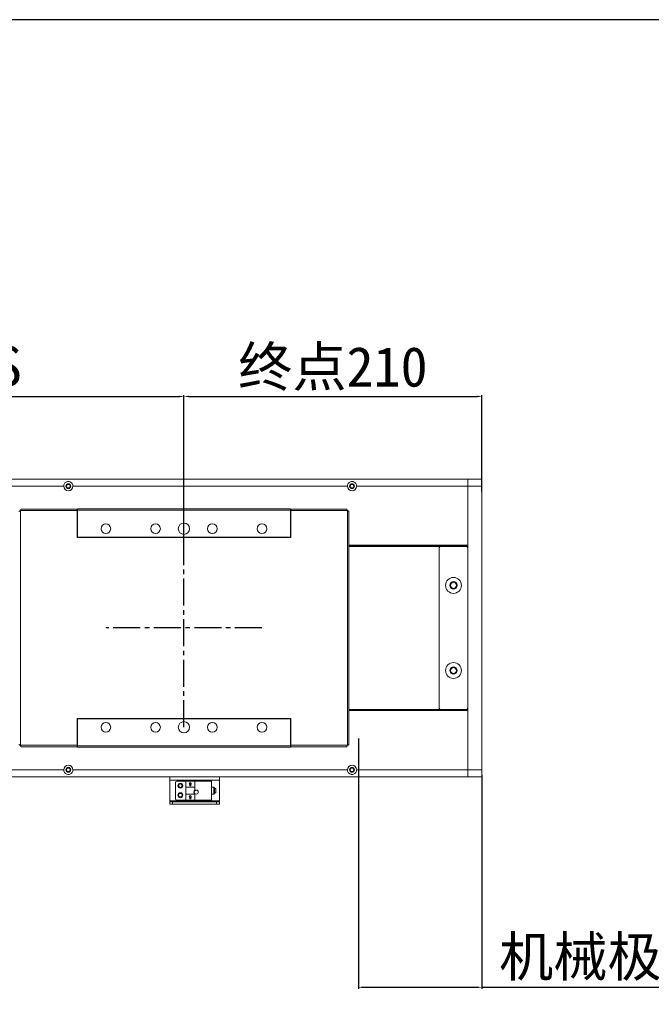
# Model space of a CAD drawing. Header units: millimetres. Extents: x -20285 to -7807, y 12313 to 17573.
# Tile 36 of 37: x -9446 to -9001, y 16879 to 17573. Entities that reach past the tile are written whole.
import ezdxf

# ---------------------------------------------------------------- set-up
doc = ezdxf.new("R2010")
doc.units = ezdxf.units.MM
doc.header["$PDSIZE"] = -1
doc.linetypes.add('CENTER2', pattern=[28.575, 19.05, -3.175, 3.175, -3.175])
doc.dimstyles.new('ISO-25', dxfattribs={"dimtxt": 2.5, "dimasz": 2.5, "dimexe": 1.25, "dimexo": 0.625, "dimtad": 1, "dimtxsty": 'Standard', "dimcen": 2.5, "dimadec": 0, "dimazin": 0, "dimtfac": 1, "dimtmove": 0, "dimatfit": 3, "dimfxl": 0, "dimarcsym": 0})

# ---------------------------------------------------------------- blocks, each defined once
blk = doc.blocks.new('*D260')
at = {"color": 0, "lineweight": -2, "transparency": 16777216}
for p, q in [((-9730.04, 17206.09), (-9730.04, 17308.29)), ((-9726.74, 17307.29), (-9333.34, 17307.29)), ((-9330.04, 17206.15), (-9330.04, 17308.29))]:
    blk.add_line(p, q, dxfattribs=at)
at = {"color": 0, "transparency": 16777216}
for points in [[(-9726.74, 17307.84), (-9726.74, 17306.74), (-9730.04, 17307.29)], [(-9333.34, 17307.84), (-9333.34, 17306.74), (-9330.04, 17307.29)]]:
    blk.add_solid(points, dxfattribs=at)
at = {"layer": 'Defpoints', "color": 0, "transparency": 16777216}
for p in [(-9330.04, 17307.29), (-9730.04, 17205.09), (-9330.04, 17205.15)]:
    blk.add_point(p, dxfattribs=at)
at = {"color": 0, "transparency": 16777216, "insert": (-9530.04, 17327.19), "char_height": 28, "attachment_point": 5}
blk.add_mtext('{\\fSimSun|b0|i0|c134|p2;有效行程S}', dxfattribs=at)
blk = doc.blocks.new('*D261')
at = {"color": 0, "lineweight": -2, "transparency": 16777216}
for p, q in [((-9330.04, 17207.87), (-9330.04, 17308.29)), ((-9326.74, 17307.29), (-9123.34, 17307.29)), ((-9120.04, 17240.27), (-9120.04, 17308.29))]:
    blk.add_line(p, q, dxfattribs=at)
at = {"color": 0, "transparency": 16777216}
for points in [[(-9326.74, 17307.84), (-9326.74, 17306.74), (-9330.04, 17307.29)], [(-9123.34, 17307.84), (-9123.34, 17306.74), (-9120.04, 17307.29)]]:
    blk.add_solid(points, dxfattribs=at)
at = {"layer": 'Defpoints', "color": 0, "transparency": 16777216}
for p in [(-9120.04, 17307.29), (-9120.04, 17239.27), (-9330.04, 17206.87)]:
    blk.add_point(p, dxfattribs=at)
at = {"color": 0, "transparency": 16777216, "insert": (-9225.04, 17326.72), "char_height": 28, "attachment_point": 5}
blk.add_mtext('{\\fSimSun|b0|i0|c134|p2;终点}210', dxfattribs=at)
blk = doc.blocks.new('*D262')
at = {"color": 0, "lineweight": -2, "transparency": 16777216}
for p, q in [((-9207.04, 17066.2), (-9207.04, 16889.76)), ((-9120.04, 17040.57), (-9120.04, 16889.76)), ((-9203.74, 16890.76), (-9123.34, 16890.76)), ((-9120.04, 16890.76), (-8908.25, 16890.76))]:
    blk.add_line(p, q, dxfattribs=at)
at = {"color": 0, "transparency": 16777216}
for points in [[(-9203.74, 16891.31), (-9203.74, 16890.21), (-9207.04, 16890.76)], [(-9123.34, 16891.31), (-9123.34, 16890.21), (-9120.04, 16890.76)]]:
    blk.add_solid(points, dxfattribs=at)
at = {"layer": 'Defpoints', "color": 0, "transparency": 16777216}
for p in [(-9207.04, 17067.2), (-9120.04, 17041.57), (-9120.04, 16890.76)]:
    blk.add_point(p, dxfattribs=at)
at = {"color": 0, "transparency": 16777216, "insert": (-9012.5, 16910.9), "char_height": 28, "attachment_point": 5}
blk.add_mtext('{\\fSimSun|b0|i0|c134|p2;机械极限}87', dxfattribs=at)

msp = doc.modelspace()

# ---------------------------------------------------------------- linework, layer by layer
at = {"color": 7, "linetype": 'Continuous', "lineweight": 15}
for p, q in [((-9893.04, 17249.072), (-9130.04, 17249.072)), ((-9608.29, 17244.072), (-9414.79, 17244.072)), ((-9408.29, 17244.072), (-9214.79, 17244.072)), ((-9208.29, 17244.072), (-9130.04, 17244.072)), ((-9130.04, 17244.072), (-9130.04, 17249.072)), ((-9130.04, 17249.072), (-9120.04, 17249.072)), ((-9130.04, 17202.372), (-9130.04, 17244.072)), ((-9120.04, 17244.072), (-9130.04, 17244.072)), ((-9120.04, 17249.072), (-9120.04, 17244.072)), ((-9120.04, 17244.072), (-9120.04, 17044.072)), ((-9405.29, 17226.812), (-9445.28, 17226.812)), ((-9445.28, 17226.812), (-9445.28, 17061.332)), ((-9405.29, 17227.822), (-9444.583, 17227.822)), ((-9405.29, 17227.822), (-9405.29, 17226.812)), ((-9405.29, 17226.812), (-9405.29, 17207.822)), ((-9405.04, 17228.072), (-9255.04, 17228.072)), ((-9405.04, 17227.072), (-9405.04, 17228.072)), ((-9255.04, 17227.072), (-9405.04, 17227.072)), ((-9405.04, 17208.072), (-9405.04, 17227.072)), ((-9255.04, 17228.072), (-9255.04, 17227.072)), ((-9255.04, 17208.072), (-9255.04, 17227.072)), ((-9215.497, 17227.822), (-9254.79, 17227.822)), ((-9254.79, 17226.812), (-9254.79, 17227.822)), ((-9254.79, 17207.822), (-9254.79, 17226.812)), ((-9214.8, 17226.812), (-9254.79, 17226.812)), ((-9214.8, 17061.332), (-9214.8, 17226.812)), ((-9213.79, 17062.029), (-9213.79, 17226.114)), ((-9405.29, 17207.822), (-9254.79, 17207.822)), ((-9255.04, 17208.072), (-9405.04, 17208.072)), ((-9405.04, 17208.072), (-9405.04, 17207.822)), ((-9255.04, 17207.822), (-9255.04, 17208.072)), ((-9213.79, 17202.372), (-9130.04, 17202.372)), ((-9213.79, 17202.072), (-9130.04, 17202.072)), ((-9213.79, 17201.572), (-9149.04, 17201.572)), ((-9131.04, 17201.572), (-9149.04, 17201.572)), ((-9130.04, 17202.347), (-9130.04, 17202.372)), ((-9130.04, 17202.347), (-9130.04, 17200.572)), ((-9150.04, 17200.572), (-9150.04, 17087.572)), ((-9130.04, 17087.572), (-9130.04, 17200.572)), ((-9213.79, 17086.572), (-9149.04, 17086.572)), ((-9130.04, 17086.072), (-9213.79, 17086.072)), ((-9130.04, 17085.772), (-9213.79, 17085.772)), ((-9149.04, 17086.572), (-9131.04, 17086.572)), ((-9130.04, 17087.572), (-9130.04, 17085.796)), ((-9130.04, 17085.796), (-9130.04, 17085.772)), ((-9130.04, 17085.772), (-9130.04, 17044.072)), ((-9254.79, 17080.322), (-9405.29, 17080.322)), ((-9405.29, 17080.322), (-9405.29, 17061.332)), ((-9405.04, 17080.072), (-9405.04, 17080.322)), ((-9405.04, 17061.072), (-9405.04, 17080.072)), ((-9405.04, 17080.072), (-9255.04, 17080.072)), ((-9255.04, 17080.072), (-9255.04, 17080.322)), ((-9255.04, 17061.072), (-9255.04, 17080.072)), ((-9254.79, 17061.332), (-9254.79, 17080.322)), ((-9445.28, 17061.332), (-9405.29, 17061.332)), ((-9444.583, 17060.322), (-9405.29, 17060.322)), ((-9405.29, 17061.332), (-9405.29, 17060.322)), ((-9405.04, 17061.072), (-9255.04, 17061.072)), ((-9405.04, 17060.072), (-9405.04, 17061.072)), ((-9255.04, 17060.072), (-9405.04, 17060.072)), ((-9255.04, 17061.072), (-9255.04, 17060.072)), ((-9254.79, 17061.332), (-9214.8, 17061.332)), ((-9254.79, 17060.322), (-9254.79, 17061.332)), ((-9254.79, 17060.322), (-9215.497, 17060.322)), ((-9414.79, 17044.072), (-9608.29, 17044.072)), ((-9214.79, 17044.072), (-9408.29, 17044.072)), ((-9130.04, 17044.072), (-9208.29, 17044.072)), ((-9130.04, 17044.072), (-9120.04, 17044.072)), ((-9130.04, 17039.072), (-9130.04, 17044.072)), ((-9120.04, 17044.072), (-9120.04, 17039.072)), ((-9130.04, 17039.072), (-9719.04, 17039.072)), ((-9340.04, 17036.835), (-9340.04, 17039.072)), ((-9340.04, 17036.835), (-9305.04, 17036.835)), ((-9340.04, 17036.835), (-9340.04, 17022.17)), ((-9336.04, 17035.072), (-9336.04, 17023.672)), ((-9335.04, 17036.072), (-9328.74, 17036.072)), ((-9328.64, 17036.072), (-9328.74, 17036.072)), ((-9328.74, 17031.875), (-9328.74, 17036.072)), ((-9328.64, 17036.072), (-9328.64, 17031.915)), ((-9328.64, 17036.072), (-9322.44, 17036.072)), ((-9322.34, 17036.072), (-9328.64, 17036.072)), ((-9328.64, 17036.072), (-9328.64, 17036.072)), ((-9326.38, 17033.872), (-9325.54, 17035.072)), ((-9325.54, 17035.072), (-9324.7, 17033.872)), ((-9322.44, 17031.915), (-9322.44, 17036.072)), ((-9322.44, 17036.072), (-9322.44, 17036.072)), ((-9322.44, 17036.072), (-9322.34, 17036.072)), ((-9310.54, 17036.072), (-9322.34, 17036.072)), ((-9322.34, 17036.072), (-9322.34, 17031.875)), ((-9310.54, 17022.672), (-9310.54, 17036.072)), ((-9305.04, 17039.072), (-9305.04, 17036.835)), ((-9305.04, 17022.17), (-9305.04, 17036.835)), ((-9120.04, 17039.072), (-9130.04, 17039.072)), ((-9328.74, 17031.875), (-9328.74, 17031.797)), ((-9328.74, 17031.875), (-9328.64, 17031.875)), ((-9328.74, 17031.797), (-9322.34, 17031.797)), ((-9328.74, 17031.797), (-9328.74, 17026.947)), ((-9322.44, 17031.915), (-9328.64, 17031.915)), ((-9328.64, 17031.915), (-9328.64, 17031.875)), ((-9325.94, 17033.872), (-9326.38, 17033.872)), ((-9325.94, 17032.872), (-9325.94, 17033.872)), ((-9325.14, 17032.872), (-9325.94, 17032.872)), ((-9324.7, 17033.872), (-9325.14, 17033.872)), ((-9325.14, 17033.872), (-9325.14, 17032.872)), ((-9322.44, 17031.875), (-9322.44, 17031.915)), ((-9322.34, 17031.875), (-9322.44, 17031.875)), ((-9322.34, 17031.875), (-9322.34, 17031.797)), ((-9322.34, 17031.797), (-9322.34, 17029.797)), ((-9309.04, 17031.872), (-9310.54, 17031.872)), ((-9308.54, 17029.372), (-9308.54, 17031.372)), ((-9307.54, 17030.872), (-9308.54, 17030.872)), ((-9308.54, 17027.372), (-9308.54, 17029.372)), ((-9308.54, 17027.872), (-9307.54, 17027.872)), ((-9307.54, 17027.872), (-9307.54, 17030.872)), ((-9340.04, 17021.434), (-9340.04, 17022.17)), ((-9305.04, 17022.17), (-9340.04, 17022.17)), ((-9305.04, 17021.434), (-9340.04, 17021.434)), ((-9340.04, 17021.434), (-9340.04, 17021.434)), ((-9340.04, 17019.934), (-9340.04, 17021.434)), ((-9338.04, 17021.434), (-9307.04, 17021.434)), ((-9338.04, 17021.434), (-9338.04, 17019.934)), ((-9328.74, 17022.672), (-9335.04, 17022.672)), ((-9328.74, 17026.868), (-9328.74, 17026.947)), ((-9328.74, 17026.947), (-9322.34, 17026.947)), ((-9328.74, 17026.868), (-9328.64, 17026.868)), ((-9328.74, 17022.672), (-9328.74, 17026.868)), ((-9328.74, 17022.672), (-9328.64, 17022.672)), ((-9328.64, 17026.868), (-9328.64, 17026.828)), ((-9328.64, 17026.828), (-9328.64, 17022.672)), ((-9322.44, 17026.828), (-9328.64, 17026.828)), ((-9322.44, 17022.672), (-9328.64, 17022.672)), ((-9326.38, 17024.672), (-9325.54, 17025.872)), ((-9325.94, 17024.672), (-9326.38, 17024.672)), ((-9325.94, 17023.672), (-9325.94, 17024.672)), ((-9325.14, 17023.672), (-9325.94, 17023.672)), ((-9325.54, 17025.872), (-9324.7, 17024.672)), ((-9324.7, 17024.672), (-9325.14, 17024.672)), ((-9325.14, 17024.672), (-9325.14, 17023.672)), ((-9322.44, 17026.828), (-9322.44, 17026.868)), ((-9322.34, 17026.868), (-9322.44, 17026.868)), ((-9322.44, 17022.672), (-9322.44, 17026.828)), ((-9322.44, 17022.672), (-9322.34, 17022.672)), ((-9322.34, 17026.947), (-9322.34, 17026.868)), ((-9322.34, 17026.868), (-9322.34, 17022.672)), ((-9322.34, 17022.672), (-9310.54, 17022.672)), ((-9310.54, 17026.872), (-9309.04, 17026.872)), ((-9307.04, 17019.934), (-9307.04, 17021.434)), ((-9305.04, 17022.17), (-9305.04, 17021.434)), ((-9305.04, 17021.434), (-9305.04, 17021.434)), ((-9305.04, 17021.434), (-9305.04, 17019.934)), ((-9338.04, 17019.934), (-9340.04, 17019.934)), ((-9338.04, 17019.934), (-9307.04, 17019.934)), ((-9305.04, 17019.934), (-9307.04, 17019.934))]:
    msp.add_line(p, q, dxfattribs=at)
at = {"linetype": 'CENTER2'}
for p, q in [((-9330.04, 17074.072), (-9330.04, 17214.072)), ((-9275.04, 17144.072), (-9385.04, 17144.072))]:
    msp.add_line(p, q, dxfattribs=at)
at = {"color": 8, "linetype": 'Continuous', "lineweight": 15}
for p, q in [((-9309.04, 17029.372), (-9309.04, 17031.872)), ((-9309.04, 17026.872), (-9309.04, 17029.372))]:
    msp.add_line(p, q, dxfattribs=at)
msp.add_lwpolyline([(-11180.961, 15453.564), (-7807.118, 15453.564), (-7807.118, 17572.896), (-11180.961, 17572.896)], close=True)
at = {"color": 7, "linetype": 'Continuous', "lineweight": 15, "flags": 128}
for points in [[(-9325.54, 17035.072), (-9325.54, 17035.072)], [(-9326.38, 17033.872), (-9326.38, 17033.872)], [(-9324.7, 17033.872), (-9324.7, 17033.872)], [(-9340.04, 17021.434), (-9340.002, 17021.434), (-9339.888, 17021.434), (-9339.703, 17021.434), (-9339.454, 17021.434), (-9339.151, 17021.434), (-9338.806, 17021.434), (-9338.43, 17021.434), (-9338.04, 17021.434)], [(-9326.38, 17024.672), (-9326.38, 17024.672)], [(-9325.54, 17025.872), (-9325.54, 17025.872)], [(-9324.7, 17024.672), (-9324.7, 17024.672)], [(-9307.04, 17021.434), (-9306.65, 17021.434), (-9306.275, 17021.434), (-9305.929, 17021.434), (-9305.626, 17021.434), (-9305.377, 17021.434), (-9305.192, 17021.434), (-9305.079, 17021.434), (-9305.04, 17021.434)]]:
    msp.add_lwpolyline(points, dxfattribs=at)
at = {"color": 7, "linetype": 'Continuous', "lineweight": 15}
for centre, radius in [((-9411.54, 17244.072), 1.7), ((-9411.54, 17244.072), 1.25), ((-9211.54, 17244.072), 1.7), ((-9211.54, 17244.072), 1.25), ((-9385.04, 17214.072), 3.4), ((-9350.04, 17214.072), 3.4), ((-9330.04, 17214.072), 4), ((-9310.04, 17214.072), 3.4), ((-9275.04, 17214.072), 3.4), ((-9140.04, 17174.072), 5.6), ((-9140.04, 17174.072), 2.65), ((-9140.04, 17174.072), 2.1), ((-9140.04, 17114.072), 5.6), ((-9140.04, 17114.072), 2.65), ((-9140.04, 17114.072), 2.1), ((-9385.04, 17074.072), 3.4), ((-9350.04, 17074.072), 3.4), ((-9330.04, 17074.072), 4), ((-9310.04, 17074.072), 3.4), ((-9275.04, 17074.072), 3.4), ((-9411.54, 17044.072), 1.7), ((-9411.54, 17044.072), 1.25), ((-9211.54, 17044.072), 1.7), ((-9211.54, 17044.072), 1.25), ((-9332.54, 17032.872), 1.75), ((-9332.54, 17026.172), 1.75), ((-9332.54, 17032.872), 1.25), ((-9332.54, 17026.172), 1.25), ((-9321.34, 17028.372), 1.4)]:
    msp.add_circle(centre, radius, dxfattribs=at)
for centre, radius, start, end in [((-9411.54, 17244.072), 3.25, 180, 0), ((-9211.54, 17244.072), 3.25, 180, 0), ((-9149.04, 17200.572), 1, 90, 180), ((-9131.04, 17200.572), 1, 0, 90), ((-9149.04, 17087.572), 1, 180, 270), ((-9131.04, 17087.572), 1, 270, 0), ((-9411.54, 17044.072), 3.25, 0, 180), ((-9211.54, 17044.072), 3.25, 0, 180), ((-9335.04, 17035.072), 1, 90, 180), ((-9321.34, 17028.372), 1.741, 125.059565, 234.940435), ((-9309.04, 17031.372), 0.5, 0, 90), ((-9309.04, 17027.372), 0.5, 270, 0), ((-9335.04, 17023.672), 1, 180, 270)]:
    msp.add_arc(centre, radius, start, end, dxfattribs=at)
for points, knots in [([(-9414.79, 17244.072), (-9414.761, 17244.4), (-9414.702, 17245.055), (-9414.254, 17245.941), (-9413.559, 17246.694), (-9412.668, 17247.178), (-9411.688, 17247.359), (-9410.807, 17247.277), (-9409.97, 17246.963), (-9409.182, 17246.39), (-9408.583, 17245.551), (-9408.317, 17244.703), (-9408.297, 17244.225), (-9408.29, 17244.072)], [0, 0, 0, 0, 0.0932803, 0.1862508, 0.2870402, 0.4026419, 0.4861272, 0.5698401, 0.6507917, 0.7477945, 0.8634913, 0.9562295, 1, 1, 1, 1]), ([(-9214.79, 17244.072), (-9214.761, 17244.4), (-9214.702, 17245.055), (-9214.254, 17245.941), (-9213.559, 17246.694), (-9212.668, 17247.178), (-9211.688, 17247.359), (-9210.807, 17247.277), (-9209.97, 17246.963), (-9209.182, 17246.39), (-9208.583, 17245.551), (-9208.317, 17244.703), (-9208.297, 17244.225), (-9208.29, 17244.072)], [0, 0, 0, 0, 0.0932799, 0.1862504, 0.2870398, 0.4026439, 0.4861292, 0.5698393, 0.6507909, 0.7477937, 0.8634921, 0.9562295, 1, 1, 1, 1]), ([(-9446.29, 17226.114), (-9446.28, 17226.163), (-9446.257, 17226.265), (-9446.072, 17226.423), (-9445.783, 17226.586), (-9445.497, 17226.716), (-9445.327, 17226.791), (-9445.28, 17226.812)], [0, 0, 0, 0, 0.2076659, 0.4422505, 0.6768638, 0.9114553, 1, 1, 1, 1]), ([(-9445.28, 17226.812), (-9445.232, 17226.921), (-9445.129, 17227.155), (-9444.972, 17227.473), (-9444.808, 17227.714), (-9444.678, 17227.812), (-9444.604, 17227.82), (-9444.583, 17227.822)], [0, 0, 0, 0, 0.2076678, 0.4422369, 0.6768373, 0.9114491, 1, 1, 1, 1]), ([(-9215.497, 17227.822), (-9215.449, 17227.811), (-9215.346, 17227.789), (-9215.189, 17227.604), (-9215.025, 17227.314), (-9214.895, 17227.028), (-9214.821, 17226.858), (-9214.8, 17226.812)], [0, 0, 0, 0, 0.2076622, 0.4422367, 0.6768447, 0.9114485, 1, 1, 1, 1]), ([(-9214.8, 17226.812), (-9214.69, 17226.763), (-9214.457, 17226.661), (-9214.138, 17226.503), (-9213.898, 17226.34), (-9213.799, 17226.21), (-9213.792, 17226.135), (-9213.79, 17226.114)], [0, 0, 0, 0, 0.20766534, 0.44224257, 0.67684267, 0.9114486, 1, 1, 1, 1]), ([(-9445.28, 17061.332), (-9445.39, 17061.38), (-9445.624, 17061.482), (-9445.942, 17061.64), (-9446.182, 17061.803), (-9446.281, 17061.933), (-9446.288, 17062.008), (-9446.29, 17062.029)], [0, 0, 0, 0, 0.2076518, 0.4422195, 0.6768357, 0.911445, 1, 1, 1, 1]), ([(-9213.79, 17062.029), (-9213.801, 17061.98), (-9213.823, 17061.878), (-9214.008, 17061.72), (-9214.298, 17061.557), (-9214.583, 17061.427), (-9214.754, 17061.352), (-9214.8, 17061.332)], [0, 0, 0, 0, 0.2076617, 0.4422391, 0.6768391, 0.9114401, 1, 1, 1, 1]), ([(-9444.583, 17060.322), (-9444.631, 17060.332), (-9444.734, 17060.354), (-9444.891, 17060.539), (-9445.055, 17060.829), (-9445.185, 17061.115), (-9445.26, 17061.285), (-9445.28, 17061.332)], [0, 0, 0, 0, 0.2076674, 0.442238, 0.6768385, 0.9114473, 1, 1, 1, 1]), ([(-9214.8, 17061.332), (-9214.848, 17061.222), (-9214.951, 17060.988), (-9215.108, 17060.67), (-9215.272, 17060.429), (-9215.402, 17060.331), (-9215.477, 17060.324), (-9215.497, 17060.322)], [0, 0, 0, 0, 0.2076638, 0.4422341, 0.676844, 0.9114486, 1, 1, 1, 1]), ([(-9408.29, 17044.072), (-9408.319, 17043.743), (-9408.378, 17043.088), (-9408.827, 17042.202), (-9409.521, 17041.449), (-9410.413, 17040.965), (-9411.392, 17040.784), (-9412.274, 17040.866), (-9413.11, 17041.18), (-9413.898, 17041.753), (-9414.497, 17042.592), (-9414.763, 17043.44), (-9414.784, 17043.918), (-9414.79, 17044.072)], [0, 0, 0, 0, 0.09327974, 0.18624958, 0.28703903, 0.40264295, 0.48612819, 0.56983823, 0.65078983, 0.74779319, 0.86349102, 0.9562299, 1, 1, 1, 1]), ([(-9208.29, 17044.072), (-9208.319, 17043.743), (-9208.378, 17043.088), (-9208.827, 17042.202), (-9209.521, 17041.449), (-9210.413, 17040.965), (-9211.392, 17040.784), (-9212.274, 17040.866), (-9213.11, 17041.18), (-9213.898, 17041.753), (-9214.497, 17042.592), (-9214.763, 17043.44), (-9214.784, 17043.918), (-9214.79, 17044.072)], [0, 0, 0, 0, 0.0932793, 0.1862503, 0.2870397, 0.4026412, 0.4861292, 0.5698392, 0.6507907, 0.7477941, 0.8634919, 0.9562299, 1, 1, 1, 1])]:
    msp.add_open_spline(points, degree=3, knots=knots, dxfattribs=at)

# ---------------------------------------------------------------- dimensions: what is measured, and where the dimension line sits
for base, p1, p2, text, picture, middle in [((-9330.04, 17307.287), (-9730.04, 17205.089), (-9330.04, 17205.145), '{\\fSimSun|b0|i0|c134|p2;有效行程S}', '*D260', (-9530.04, 17327.191)), ((-9120.04, 17307.287), (-9330.04, 17206.868), (-9120.04, 17239.274), '{\\fSimSun|b0|i0|c134|p2;终点}<>', '*D261', (-9225.04, 17326.722)), ((-9120.04, 16890.757), (-9207.04, 17067.202), (-9120.04, 17041.572), '{\\fSimSun|b0|i0|c134|p2;机械极限}<>', '*D262', (-9012.495, 16910.896))]:
    dim = msp.add_linear_dim(base=base, p1=p1, p2=p2, text=text, dimstyle='ISO-25', override={"dimtxt": 28, "dimasz": 3.302, "dimexe": 1, "dimexo": 1, "dimgap": 1.524, "dimtih": 1, "dimtoh": 1, "dimdsep": 46, "dimadec": 2, "dimtzin": 0})
    dim.commit()
    dim.dimension.update_dxf_attribs({"geometry": picture, "text_midpoint": middle})

doc.saveas('drawing.dxf')
